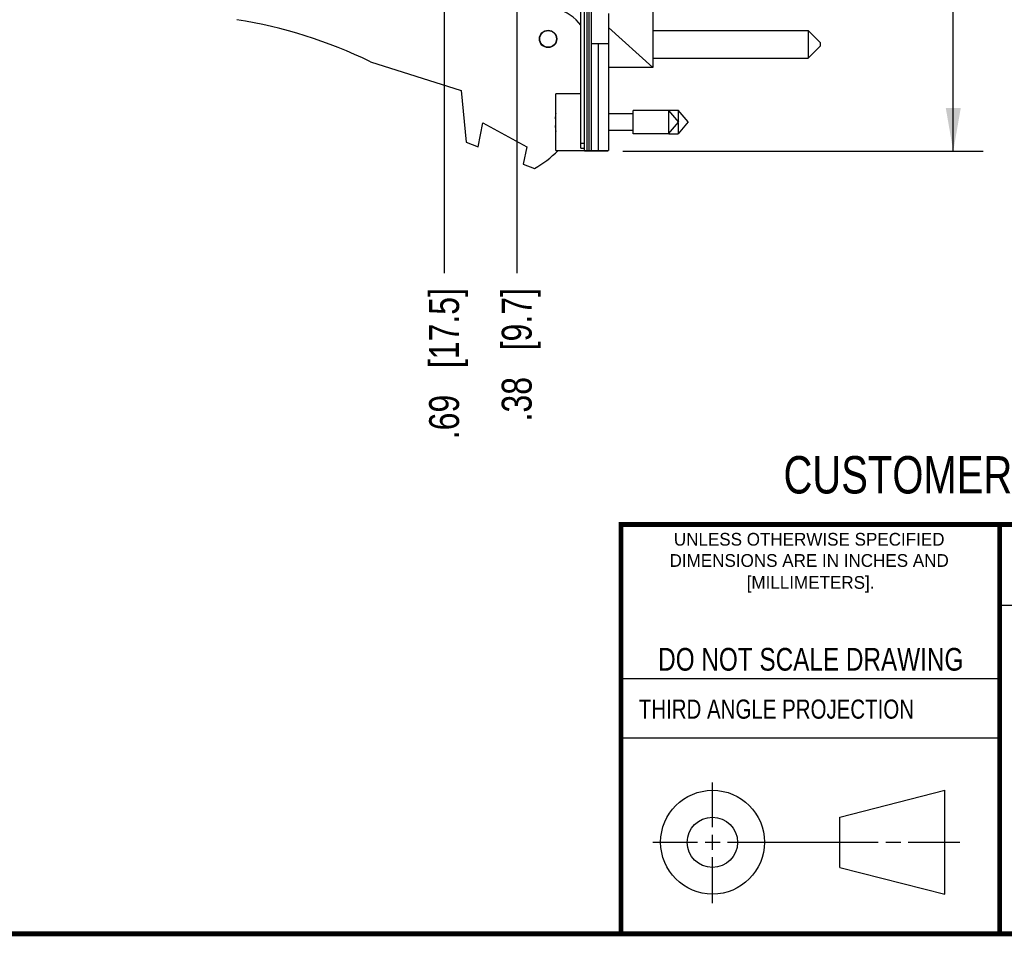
# Model space of a CAD drawing. Header units: inches. Extents: x 0.2 to 16.8, y 0.2 to 10.8.
# Tile 4 of 12: x 9 to 13.1, y 0.2 to 4.1. Entities that reach past the tile are written whole.
import ezdxf

# ---------------------------------------------------------------- set-up
doc = ezdxf.new("R2010")
doc.units = ezdxf.units.IN
doc.header["$LTSCALE"] = 0.935
doc.header["$MEASUREMENT"] = 0
doc.layers.get('0').update_dxf_attribs({"linetype": 'CONTINUOUS'})
doc.layers.add('DIMENSIONS', color=7, linetype='CONTINUOUS')
doc.styles.get("Standard").update_dxf_attribs({"font": 'txt', "width": 0.8})
doc.styles.add('TEXTSTYLE_2', font='txt')
doc.dimstyles.new('DIMSTYLE_1', dxfattribs={"dimtxt": 0.125, "dimasz": 0.18, "dimexe": 0.125, "dimexo": 0.0625, "dimgap": 0.09, "dimtad": 0, "dimtih": 1, "dimtoh": 1, "dimzin": 4, "dimdsep": 46, "dimtxsty": 'STANDARD', "dimblk": '_FILLED', "dimblk1": '_FILLED', "dimblk2": '_FILLED', "dimcen": 0.09, "dimadec": 0, "dimazin": 0, "dimtp": 0.01, "dimtm": 0.01, "dimtfac": 1, "dimtofl": 0, "dimtmove": 0, "dimatfit": 3, "dimldrblk": '_FILLED', "dimfxl": 1, "dimtolj": 1, "dimtzin": 4, "dimarcsym": 0})
doc.dimstyles.new('DIMSTYLE_2', dxfattribs={"dimtxt": 0.125, "dimasz": 0.18, "dimexe": 0.125, "dimexo": 0.0625, "dimgap": 0.0625, "dimtad": 0, "dimtih": 1, "dimtoh": 1, "dimzin": 4, "dimdsep": 46, "dimtxsty": 'STANDARD', "dimblk": '_FILLED', "dimblk1": '_FILLED', "dimblk2": '_FILLED', "dimcen": 0.09, "dimadec": 0, "dimazin": 0, "dimtp": 0.01, "dimtm": 0.01, "dimtfac": 1, "dimtofl": 0, "dimtmove": 0, "dimatfit": 3, "dimldrblk": '_FILLED', "dimfxl": 1, "dimtolj": 1, "dimtzin": 4, "dimarcsym": 0})

# ---------------------------------------------------------------- blocks, each defined once
blk = doc.blocks.new('_FILLED')
at = {"color": 0, "linetype": 'BYBLOCK'}
blk.add_solid([(0, 0), (-1, 0.174), (-1, -0.174)], dxfattribs=at)
blk = doc.blocks.new('*D6')
at = {"layer": 'DIMENSIONS', "color": 2, "linetype": 'CONTINUOUS'}
for p, q in [((11.4917, 8.5927), (12.9962, 8.5927)), ((12.8712, 8.5927), (12.8712, 6.1872)), ((12.8712, 3.5318), (12.8712, 5.9372)), ((11.4897, 3.5318), (12.9962, 3.5318))]:
    blk.add_line(p, q, dxfattribs=at)
at = {"layer": 'DIMENSIONS', "color": 2, "linetype": 'CONTINUOUS', "xscale": 0.18, "yscale": 0.18, "zscale": 0.18}
for p, rotation in [((12.8712, 8.5927), 90), ((12.8712, 3.5318), 270)]:
    blk.add_blockref('_FILLED', p, dxfattribs=dict(at, rotation=rotation))
at = {"layer": 'DIMENSIONS', "color": 2, "linetype": 'CONTINUOUS', "insert": (12.8712, 6.1247), "char_height": 0.125, "width": 1.225, "attachment_point": 2, "line_spacing_factor": 0.9}
blk.add_mtext('5.06{\\Ftxt.shx;\\W1.000000;\\H0.125000; }[128.5]', dxfattribs=at)
blk = doc.blocks.new('*D10')
at = {"layer": 'DIMENSIONS', "color": 2, "linetype": 'CONTINUOUS'}
blk.add_line((11.0458, 4.7097), (11.0458, 3.0213), dxfattribs=at)
at = {"layer": 'DIMENSIONS', "color": 2, "linetype": 'CONTINUOUS', "insert": (10.9833, 2.9588), "char_height": 0.125, "width": 0.925, "attachment_point": 3, "rotation": 90, "line_spacing_factor": 0.9}
blk.add_mtext('.38{\\Ftxt.shx;\\W1.000000;\\H0.125000; }[9.7]', dxfattribs=at)
blk = doc.blocks.new('*D11')
at = {"layer": 'DIMENSIONS', "color": 2, "linetype": 'CONTINUOUS'}
blk.add_line((10.7422, 5.301), (10.7422, 3.0213), dxfattribs=at)
at = {"layer": 'DIMENSIONS', "color": 2, "linetype": 'CONTINUOUS', "insert": (10.6797, 2.9588), "char_height": 0.125, "width": 1.025, "attachment_point": 3, "rotation": 90, "line_spacing_factor": 0.9}
blk.add_mtext('.69{\\Ftxt.shx;\\W1.000000;\\H0.125000; }[17.5]', dxfattribs=at)

msp = doc.modelspace()

# ---------------------------------------------------------------- linework, layer by layer
at = {"color": 7, "linetype": 'CONTINUOUS'}
for p, q in [((11.3142, 3.5437), (11.3142, 8.5827)), ((11.3292, 3.5318), (11.3292, 8.5932)), ((11.3592, 3.5338), (11.3592, 8.5927)), ((11.6152, 4.4608), (11.6152, 3.8818)), ((11.4292, 4.1067), (11.4292, 3.5338)), ((11.4292, 4.0481), (11.6152, 3.8818)), ((11.6152, 4.0356), (12.2652, 4.0356)), ((12.3152, 3.9856), (12.2652, 4.0356)), ((12.2652, 4.0356), (12.2652, 3.9206)), ((11.3592, 3.9817), (11.4292, 3.9817)), ((12.3152, 3.9706), (12.2652, 3.9206)), ((12.3152, 3.9856), (12.3152, 3.9706)), ((11.6152, 3.9206), (12.2652, 3.9206)), ((10.4341, 3.9055), (10.8142, 3.7858)), ((11.6152, 3.8818), (11.4292, 3.8818)), ((10.8142, 3.7858), (10.8342, 3.5688)), ((11.3142, 3.7711), (11.2092, 3.7711)), ((11.2092, 3.5341), (11.2092, 3.7711)), ((11.2071, 3.6664), (11.2092, 3.6664)), ((11.4292, 3.6888), (11.5329, 3.6888)), ((11.5329, 3.6876), (11.4292, 3.6876)), ((11.681, 3.7018), (11.5329, 3.7018)), ((11.5329, 3.6034), (11.5329, 3.7018)), ((11.5729, 3.703), (11.721, 3.703)), ((11.5729, 3.7018), (11.5729, 3.703)), ((11.681, 3.7018), (11.7222, 3.6526)), ((11.681, 3.7018), (11.681, 3.6034)), ((11.7622, 3.6538), (11.721, 3.703)), ((11.721, 3.703), (11.721, 3.6541)), ((10.8842, 3.5496), (10.9042, 3.6496)), ((10.9042, 3.6496), (11.0881, 3.5496)), ((11.2092, 3.6388), (11.2071, 3.6388)), ((11.681, 3.6034), (11.7222, 3.6526)), ((11.7622, 3.6538), (11.721, 3.6046)), ((11.721, 3.651), (11.721, 3.6046)), ((11.5329, 3.6175), (11.4292, 3.6175)), ((11.681, 3.6034), (11.5329, 3.6034)), ((11.682, 3.6046), (11.721, 3.6046)), ((10.8342, 3.5688), (10.8842, 3.5496)), ((11.0881, 3.5496), (11.0736, 3.4767)), ((11.3142, 3.5437), (11.3292, 3.5437)), ((11.2092, 3.5341), (11.3292, 3.5341)), ((11.3292, 3.5338), (11.4292, 3.5338)), ((11.4272, 3.5318), (11.3292, 3.5318)), ((11.4272, 3.5338), (11.4272, 3.5318)), ((11.0736, 3.4767), (11.1202, 3.4588)), ((12.3963, 0.7462), (12.8358, 0.859)), ((12.8358, 0.4248), (12.8358, 0.859)), ((12.3963, 0.5362), (12.3963, 0.7462)), ((12.3963, 0.5362), (12.8358, 0.4248))]:
    msp.add_line(p, q, dxfattribs=at)
at = {"color": 9, "linetype": 'CONTINUOUS'}
for p, q in [((11.3412, 3.5338), (11.3412, 8.5927)), ((11.3472, 8.5927), (11.3472, 3.5338)), ((11.3884, 3.5338), (11.3884, 3.9817)), ((11.3292, 3.5637), (11.3142, 3.5637))]:
    msp.add_line(p, q, dxfattribs=at)
at = {"color": 2, "linetype": 'CONTINUOUS'}
for p, q in [((13.0653, 1.6329), (16.75, 1.6329)), ((11.482, 1.3265), (13.0653, 1.3265)), ((13.0653, 1.0776), (11.482, 1.0776)), ((11.8648, 0.7044), (11.8648, 0.8912)), ((11.8648, 0.6106), (11.8648, 0.6731)), ((11.6146, 0.6419), (11.8023, 0.6419)), ((11.8335, 0.6419), (11.896, 0.6419)), ((11.9273, 0.6419), (12.5575, 0.6419)), ((12.5888, 0.6419), (12.6513, 0.6419)), ((12.6825, 0.6419), (12.8983, 0.6419)), ((11.8648, 0.3866), (11.8648, 0.5794))]:
    msp.add_line(p, q, dxfattribs=at)
at = {"color": 7, "linetype": 'CONTINUOUS', "const_width": 0.02}
for points in [[(11.4718, 1.9702), (16.75, 1.9707)], [(11.482, 0.25), (11.482, 1.9707)], [(13.0653, 1.9707), (13.0653, 0.2586)], [(0.25, 0.2586), (16.75, 0.2586)]]:
    msp.add_lwpolyline(points, dxfattribs=at)
at = {"color": 7, "linetype": 'CONTINUOUS'}
for centre, radius in [((11.1772, 4.0008), 0.0365), ((11.1772, 4.0008), 0.035), ((11.8648, 0.6419), 0.2171), ((11.8642, 0.6412), 0.105)]:
    msp.add_circle(centre, radius, dxfattribs=at)
for centre, radius, start, end in [((11.1692, 3.9515), 0.18, 36.3227, 75.5225), ((9.5528, 2.0813), 2.026, 64.2145, 80.8167), ((11.5195, 3.6526), 0.3127, 172.9421, 177.4743), ((11.5195, 3.6526), 0.3127, 182.5257, 187.0576), ((10.8992, 3.8508), 0.45, 299.4136, 315.2677)]:
    msp.add_arc(centre, radius, start, end, dxfattribs=at)

# ---------------------------------------------------------------- texts
at = {"color": 7, "linetype": 'CONTINUOUS', "attachment_point": 2, "line_spacing_factor": 0.9}
for s, insert, char_height, width in [('CUSTOMER DRAWING', (13.0668, 2.2564), 0.15625, 2), ('DO NOT SCALE DRAWING', (12.2754, 1.4542), 0.095, 1.52)]:
    msp.add_mtext(s, dxfattribs=dict(at, insert=insert, char_height=char_height, width=width))
at = {"color": 2, "linetype": 'CONTINUOUS', "char_height": 0.053254, "attachment_point": 2, "line_spacing_factor": 0.9, "style": 'TEXTSTYLE_2'}
for s, insert, width in [('UNLESS OTHERWISE SPECIFIED', (12.2688, 1.9352), 1.384604), ('DIMENSIONS ARE IN INCHES AND', (12.2688, 1.8465), 1.491112), ('[MILLIMETERS].', (12.2746, 1.7548), 0.745556)]:
    msp.add_mtext(s, dxfattribs=dict(at, insert=insert, width=width))
at = {"color": 2, "linetype": 'CONTINUOUS', "insert": (11.5564, 1.2384), "char_height": 0.08, "width": 1.408, "attachment_point": 1, "line_spacing_factor": 0.9}
msp.add_mtext('THIRD ANGLE PROJECTION', dxfattribs=at)

# ---------------------------------------------------------------- dimensions: what is measured, and where the dimension line sits
at = {"layer": 'DIMENSIONS', "color": 2, "linetype": 'CONTINUOUS'}
dim = msp.add_linear_dim(base=(12.8712, 8.5927), p1=(11.4272, 3.5318), p2=(11.4292, 8.5927), angle=90, dimstyle='DIMSTYLE_2', dxfattribs=at)
dim.commit()
dim.dimension.update_dxf_attribs({"geometry": '*D6', "text_midpoint": (12.8712, 6.0622), "dimtype": 160})
for feature_location, offset, origin, picture, middle in [((10.7422, 5.301), (0, -2.2798), (11.4292, 5.4735), '*D11', (10.7422, 2.4463)), ((11.0458, 4.7097), (0, -1.6884), (11.4292, 4.7722), '*D10', (11.0458, 2.4963))]:
    dim = msp.add_ordinate_dim(feature_location=feature_location, offset=offset, dtype=1, origin=origin, dimstyle='DIMSTYLE_1', override={"dimtad": 1, "dimtih": 0, "dimtoh": 0}, dxfattribs=at)
    dim.commit()
    dim.dimension.update_dxf_attribs({"geometry": picture, "text_midpoint": middle})

doc.saveas('drawing.dxf')
